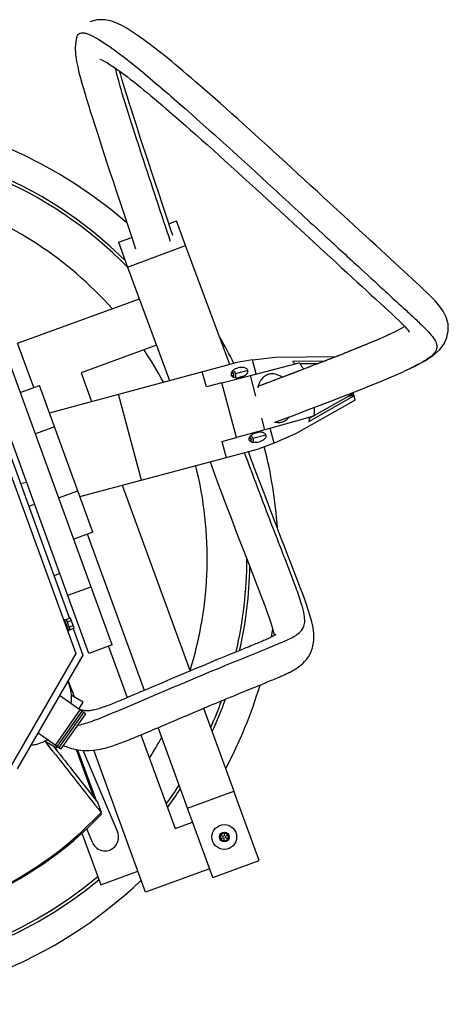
# Model space of a CAD drawing. Header units: millimetres. Extents: x 149 to 1146, y 497 to 1293.
# Tile 2 of 2: x 800 to 1146, y 497 to 1293. Entities that reach past the tile are written whole.
import ezdxf

# ---------------------------------------------------------------- set-up
doc = ezdxf.new("R2010")
doc.units = ezdxf.units.MM
doc.header["$LTSCALE"] = 116.208197
doc.layers.get('0').update_dxf_attribs({"linetype": 'CONTINUOUS'})

msp = doc.modelspace()

# ---------------------------------------------------------------- linework, layer by layer
at = {"color": 7, "linetype": 'Continuous'}
for p, q in [((1065.29, 1130.89), (1050.61, 1144.42)), ((920.48, 1127.84), (926.69, 1130.14)), ((934.05, 1110.2), (926.69, 1130.14)), ((923.66, 1118.35), (922.18, 1122.78)), ((1026.53, 1123.1), (1041.5, 1109.3)), ((879.8, 1112.78), (890.46, 1116.72)), ((879.8, 1112.78), (887.16, 1092.83)), ((887.16, 1092.83), (934.05, 1110.2)), ((969.65, 1014.1), (934.05, 1110.2)), ((887.16, 1092.83), (921.14, 1001.12)), ((874.7, 787.46), (769.36, 1076.88)), ((855.91, 780.61), (750.57, 1070.04)), ((798.35, 1031.28), (896.67, 1067.18)), ((741.76, 1065), (845.33, 780.43)), ((756.36, 1039.5), (840.27, 808.96)), ((1103.41, 1040.59), (1097.21, 1037.68)), ((1097.42, 1037.78), (1097.21, 1037.68)), ((811.44, 995.41), (798.35, 1031.28)), ((910.57, 1029.67), (849.64, 1007.42)), ((1083.12, 1031.56), (1082.97, 1031.5)), ((987.95, 1017.88), (1006.73, 1019.93)), ((1006.73, 1019.93), (1055.4, 1020.4)), ((823.96, 975.11), (974.09, 1015.29)), ((987.95, 1017.88), (974.09, 1015.29)), ((986.33, 1005.24), (1025.8, 1015.37)), ((990.96, 1006.41), (987.95, 1017.88)), ((1046.36, 1016.87), (1020.52, 1016.62)), ((1022.06, 1014.78), (1023.54, 1014.8)), ((1026.24, 1014.82), (1041.44, 1014.97)), ((849.64, 1007.42), (858.1, 984.24)), ((950.87, 995.89), (947.49, 1008.17)), ((963.28, 999.2), (986.33, 1005.24)), ((971.08, 1007.34), (971.36, 1007.42)), ((971.35, 1007.31), (971.62, 1007.38)), ((971.83, 1004.55), (972.1, 1004.63)), ((972.04, 1004.72), (972.31, 1004.79)), ((972.15, 1007.21), (972.43, 1007.28)), ((972.56, 1006.66), (972.84, 1006.74)), ((972.69, 1005.2), (972.96, 1005.28)), ((972.77, 1005.88), (973.05, 1005.96)), ((972.84, 1006.32), (973.12, 1006.39)), ((984.36, 1009.29), (974.32, 1006.6)), ((980.92, 1004.6), (976.2, 1003.34)), ((990.79, 988.57), (986.33, 1005.24)), ((1001.34, 1006.18), (1001.42, 1006.2)), ((1112.94, 1009.69), (1110.43, 1008.54)), ((800.46, 991.43), (815.97, 997.07)), ((859.12, 878.53), (815.97, 997.07)), ((963.28, 999.2), (950.87, 995.89)), ((975.09, 955.1), (963.28, 999.2)), ((996.06, 997.75), (992.56, 996.45)), ((994.29, 997.06), (992.58, 996.42)), ((995.45, 997.49), (994.29, 997.06)), ((898.34, 920.58), (879.75, 990.04)), ((1033.51, 968.14), (1070.02, 988.78)), ((1065.29, 988.24), (1037.57, 972.57)), ((1069.5, 990.74), (1065.29, 988.24)), ((1065.29, 988.24), (1069.84, 989.46)), ((1070.94, 985.34), (1069.3, 991.48)), ((1070.94, 985.34), (1023.22, 958.37)), ((998.06, 961.39), (995.59, 970.63)), ((1037.55, 972.43), (998.06, 961.39)), ((1037.11, 972.31), (1033.92, 970.51)), ((828.14, 963.64), (812.63, 957.99)), ((1005.78, 967.22), (1006.19, 967.38)), ((1011.67, 967.57), (1011.76, 967.59)), ((1011.67, 967.57), (1011.76, 967.59)), ((963.31, 951.92), (975.09, 955.1)), ((998.06, 961.39), (975.09, 955.1)), ((985.41, 954.81), (985.45, 954.82)), ((985.44, 954.71), (985.71, 954.78)), ((986.24, 954.61), (986.52, 954.68)), ((998.86, 957.02), (988.35, 954.21)), ((993.53, 959.37), (988.82, 958.1)), ((1005.55, 950.39), (1002.21, 962.57)), ((1023.22, 958.37), (1005.55, 950.39)), ((963.31, 951.92), (966.69, 938.88)), ((986.13, 952.12), (986.41, 952.19)), ((986.66, 954.06), (986.93, 954.14)), ((986.78, 952.6), (987.06, 952.68)), ((986.87, 953.28), (987.14, 953.36)), ((986.94, 953.72), (987.21, 953.79)), ((1005.55, 950.39), (993.11, 945.95)), ((848.65, 907.29), (993.11, 945.95)), ((800.65, 917.83), (805.5, 919.13)), ((882.85, 916.44), (937.62, 766.41)), ((831.44, 906.31), (846.95, 911.96)), ((812.1, 900.98), (807.25, 899.68)), ((859.12, 878.53), (843.61, 872.88)), ((900.75, 750.76), (854.7, 876.91)), ((832.42, 845.14), (827.73, 843.43)), ((838.81, 827.6), (857.6, 834.44)), ((835.37, 807.8), (836.31, 808.15)), ((839.73, 798.75), (836.31, 808.15)), ((837.74, 808), (836.52, 807.56)), ((841.02, 809.23), (837.73, 808.04)), ((840.75, 799.75), (837.73, 808.04)), ((841.77, 807.16), (838.49, 805.97)), ((844.04, 800.95), (841.02, 809.23)), ((838.79, 798.41), (839.73, 798.75)), ((843.28, 803.02), (839.99, 801.82)), ((840.73, 799.79), (840.73, 799.79)), ((844.04, 800.95), (840.75, 799.75)), ((843.29, 800.67), (851.08, 779.28)), ((1005.3, 796.69), (1005.56, 795.05)), ((845.33, 780.43), (793.13, 690)), ((874.7, 787.46), (855.91, 780.61)), ((871.79, 786.35), (886.93, 744.89)), ((851.08, 779.28), (798.06, 687.46)), ((844.14, 745.44), (839.26, 758.81)), ((853.09, 731.91), (832.18, 746.55)), ((851.23, 741.34), (841.55, 746.93)), ((847.88, 735.55), (851.23, 741.34)), ((848.65, 735.02), (828.8, 706.68)), ((850.17, 733.95), (830.33, 705.61)), ((851.52, 733.01), (831.67, 704.67)), ((853.09, 731.91), (833.25, 703.57)), ((948.61, 736.32), (973.09, 669.25)), ((814.81, 716.47), (833.25, 703.57)), ((935.52, 655.54), (911.74, 720.66)), ((829.73, 704.11), (820.21, 709.6)), ((820.5, 709.43), (826.62, 701.66)), ((897.91, 714.8), (925.54, 639.12)), ((827.34, 705.53), (830.55, 701.44)), ((828.94, 703.49), (829.41, 702.89)), ((829.41, 702.89), (830.55, 701.44)), ((829.73, 704.11), (830.46, 705.37)), ((835.09, 706.2), (836.1, 705.8)), ((845.52, 703.06), (859.56, 664.62)), ((846.82, 702.84), (861.81, 661.76)), ((850.98, 702.36), (879.04, 636.42)), ((901.68, 587.83), (859.81, 702.53)), ((935.52, 655.54), (973.09, 669.25)), ((993.53, 613.27), (973.09, 669.25)), ((862.83, 660.47), (865.85, 652.3)), ((955.96, 599.55), (935.52, 655.54)), ((865.43, 651.85), (865.93, 650.48)), ((865.69, 652.13), (865.85, 652.3)), ((858.8, 627.8), (854.12, 638.8)), ((925.54, 639.12), (939.63, 644.26)), ((850.29, 635.28), (865.45, 593.76)), ((965.28, 635.8), (962.28, 634.06)), ((962.28, 634.06), (964.64, 632.7)), ((962.28, 634.06), (962.29, 630.6)), ((962.29, 630.6), (964.65, 631.96)), ((962.29, 630.6), (965.29, 628.87)), ((968.28, 634.07), (965.28, 635.8)), ((965.28, 635.8), (965.28, 633.07)), ((965.29, 628.87), (965.29, 631.59)), ((965.29, 628.87), (968.29, 630.6)), ((968.28, 634.07), (965.92, 632.7)), ((968.29, 630.6), (965.93, 631.96)), ((968.29, 630.6), (968.28, 634.07)), ((955.96, 599.55), (993.53, 613.27)), ((865.45, 593.76), (895.51, 604.73)), ((953.35, 606.69), (901.68, 587.83))]:
    msp.add_line(p, q, dxfattribs=at)
for points in [[(1050.61, 1144.42), (1045.55, 1149.08), (1040.46, 1153.77), (1035.32, 1158.5), (1030.18, 1163.23), (1025.07, 1167.93), (1019.97, 1172.61), (1014.93, 1177.22), (1009.97, 1181.76), (1005.04, 1186.27), (1000.17, 1190.71), (995.38, 1195.07), (990.56, 1199.44), (985.71, 1203.83), (980.91, 1208.17), (976.12, 1212.47), (971.38, 1216.72), (966.75, 1220.86), (962.24, 1224.86), (957.89, 1228.71), (953.71, 1232.39), (949.67, 1235.93), (945.78, 1239.31), (942.05, 1242.54), (938.49, 1245.61), (935.09, 1248.5), (931.86, 1251.25), (928.71, 1253.89), (925.72, 1256.38), (922.83, 1258.78), (919.89, 1261.19), (916.88, 1263.63), (913.9, 1266.01), (910.99, 1268.31), (908.19, 1270.49), (905.48, 1272.57), (902.78, 1274.59), (900.17, 1276.52), (897.61, 1278.36), (894.97, 1280.2), (892.55, 1281.84), (890.1, 1283.44), (886.89, 1285.42), (883.03, 1287.61), (878.97, 1289.62), (874.52, 1291.35), (869.03, 1292.64), (862.7, 1292.66), (856.76, 1290.93)], [(846.07, 1278.42), (845.6, 1276.7), (844.84, 1270.34), (845.16, 1264.19), (845.96, 1258.96), (846.84, 1254.57), (847.89, 1250.11), (849.06, 1245.55), (850.2, 1241.39), (851.44, 1237.07), (852.81, 1232.42), (854.23, 1227.74), (855.72, 1222.91), (857.24, 1218.04), (858.76, 1213.24), (860.39, 1208.13), (862.18, 1202.54), (864.09, 1196.64), (866.13, 1190.38), (868.27, 1183.82), (870.5, 1177), (872.88, 1169.77), (875.37, 1162.2), (877.96, 1154.35), (880.76, 1145.88), (883.78, 1136.79), (886.98, 1127.15), (890.47, 1116.69), (893.58, 1107.4)], [(864.74, 1260.89), (864.83, 1260.85), (866.09, 1260.32), (868.36, 1259.16), (870.9, 1257.7), (873.15, 1256.29), (875.19, 1254.95), (877.28, 1253.53), (879.55, 1251.93), (881.83, 1250.28), (884.2, 1248.53), (886.68, 1246.66), (889.22, 1244.71), (891.85, 1242.65), (894.62, 1240.46), (897.46, 1238.17), (900.36, 1235.82), (903.2, 1233.49), (906.01, 1231.16), (908.93, 1228.72), (912.03, 1226.1), (915.25, 1223.37), (918.63, 1220.48), (922.19, 1217.41), (925.92, 1214.18), (929.82, 1210.78), (933.87, 1207.23), (938.08, 1203.52), (942.45, 1199.64), (946.99, 1195.6), (951.66, 1191.43), (956.42, 1187.15), (961.22, 1182.83), (966.03, 1178.49), (970.89, 1174.08), (975.74, 1169.68), (980.57, 1165.28), (985.49, 1160.79), (990.49, 1156.21), (995.53, 1151.59), (1000.65, 1146.9), (1005.83, 1142.15), (1011.01, 1137.38), (1016.22, 1132.6), (1021.4, 1127.83), (1026.53, 1123.1)], [(922.18, 1122.78), (918.59, 1133.53), (915.29, 1143.43), (912.26, 1152.56), (909.4, 1161.2), (906.73, 1169.28), (904.25, 1176.8), (901.87, 1184.06), (899.58, 1191.03), (897.43, 1197.6), (895.38, 1203.89), (893.45, 1209.85), (891.65, 1215.44), (889.95, 1220.75), (888.4, 1225.61), (886.97, 1230.18), (885.53, 1234.8), (884.13, 1239.4), (882.81, 1243.81), (881.56, 1248.11), (880.73, 1251.08)], [(1112.94, 1009.69), (1119.38, 1012.79), (1127.39, 1017.1), (1134.39, 1021.73), (1139.39, 1026.24), (1142.83, 1030.76), (1145.15, 1035.78), (1146.24, 1041.13), (1146, 1046.8), (1144.44, 1052.3), (1142.04, 1057.03), (1139.14, 1061.18), (1135.8, 1065.13), (1132.31, 1068.83), (1129.13, 1071.99), (1126.29, 1074.73), (1123.36, 1077.5), (1120.21, 1080.43), (1117.04, 1083.36), (1113.75, 1086.38), (1110.34, 1089.52), (1106.84, 1092.72), (1103.22, 1096.03), (1099.48, 1099.46), (1095.64, 1102.98), (1091.67, 1106.63), (1087.57, 1110.39), (1083.36, 1114.26), (1079.02, 1118.25), (1074.56, 1122.36), (1069.99, 1126.57), (1065.29, 1130.89)], [(1041.5, 1109.3), (1046.3, 1104.88), (1050.99, 1100.56), (1055.55, 1096.36), (1059.99, 1092.27), (1064.32, 1088.3), (1068.5, 1084.45), (1072.58, 1080.71), (1076.53, 1077.09), (1080.34, 1073.6), (1084.05, 1070.2), (1087.63, 1066.92), (1091.08, 1063.75), (1094.43, 1060.68), (1097.61, 1057.75), (1100.64, 1054.93), (1103.6, 1052.15), (1106.47, 1049.4), (1109.13, 1046.76), (1111.36, 1044.43), (1112.48, 1043.21)], [(1111.13, 1044.68), (1108.25, 1043.05), (1103.41, 1040.59)], [(1112.48, 1043.21), (1113.22, 1042.35), (1114.48, 1040.72), (1114.84, 1040.16), (1114.7, 1040.51)], [(1097.42, 1037.78), (1090.32, 1034.63), (1083.02, 1031.53)], [(1083.06, 1031.54), (1075.15, 1028.28), (1066.72, 1024.87), (1057.47, 1021.2), (1047.45, 1017.29), (1036.7, 1013.14), (1024.64, 1008.53), (1011.03, 1003.38), (996.06, 997.75)], [(1006.19, 967.38), (1020.33, 972.68), (1033.28, 977.58), (1044.85, 981.99), (1055.29, 986.01), (1065.1, 989.83), (1074.23, 993.42), (1082.67, 996.79), (1090.83, 1000.12), (1098.4, 1003.28), (1105.49, 1006.34), (1110.43, 1008.54)], [(996.55, 756.11), (998.03, 756.71), (999.45, 757.29), (1000.8, 757.84), (1002.11, 758.37), (1003.36, 758.89), (1004.56, 759.38), (1005.73, 759.87), (1006.85, 760.34), (1007.94, 760.8), (1009, 761.25), (1010.03, 761.69), (1011.04, 762.13), (1012.02, 762.56), (1012.97, 762.99), (1013.91, 763.42), (1014.83, 763.84), (1015.73, 764.27), (1016.62, 764.7), (1017.51, 765.14), (1018.39, 765.59), (1019.28, 766.06), (1020.19, 766.56), (1021.12, 767.08), (1022.08, 767.64), (1023.08, 768.26), (1024.1, 768.93), (1025.16, 769.67), (1026.31, 770.53), (1027.49, 771.49), (1028.73, 772.59), (1030.16, 774.02), (1031.67, 775.77), (1033.21, 777.9), (1034.86, 780.79), (1036.57, 785.27), (1037.6, 791.11), (1037.57, 796.82), (1036.94, 801.6), (1035.98, 806.1), (1034.74, 810.66), (1033.36, 815.14), (1031.91, 819.47), (1030.27, 824.1), (1028.41, 829.18), (1026.4, 834.55), (1024.21, 840.31), (1021.84, 846.47), (1019.33, 852.95), (1016.67, 859.81), (1013.9, 866.98), (1011.03, 874.38), (1007.99, 882.26), (1004.78, 890.61), (1001.44, 899.35), (997.91, 908.64), (994.2, 918.48), (990.32, 928.82), (986.26, 939.73), (984.79, 943.72)], [(953.74, 935.41), (955.17, 931.55), (959.34, 920.3), (963.33, 909.66), (967.11, 899.62), (970.73, 890.07), (974.17, 881.08), (977.4, 872.65), (980.5, 864.61), (983.43, 857.04), (986.18, 849.94), (988.83, 843.1), (991.36, 836.57), (993.72, 830.45), (995.91, 824.71), (997.91, 819.41), (999.69, 814.58), (1001.27, 810.15), (1002.6, 806.24), (1003.71, 802.74), (1004.62, 799.56), (1005.3, 796.69)], [(1006.74, 795.82), (1006.85, 795.94), (1006.84, 795.93), (1006.71, 795.82), (1006.51, 795.67), (1006.25, 795.49), (1005.92, 795.27), (1005.54, 795.04), (1005.12, 794.79), (1004.66, 794.53), (1004.16, 794.26), (1003.63, 793.98), (1003.06, 793.69), (1002.45, 793.39), (1001.8, 793.08)], [(1001.8, 793.08), (1001.12, 792.76), (1000.4, 792.42), (999.63, 792.08), (998.81, 791.71), (997.96, 791.34), (997.06, 790.95), (996.12, 790.54), (995.13, 790.12), (994.09, 789.69), (993, 789.23), (991.86, 788.76), (990.67, 788.27), (989.42, 787.75), (988.1, 787.22), (986.72, 786.65), (985.26, 786.06)], [(978.61, 783.36), (976.69, 782.58), (974.65, 781.75), (972.49, 780.87), (970.19, 779.93), (967.75, 778.93), (965.17, 777.87), (962.45, 776.75), (959.59, 775.58), (956.62, 774.35), (953.57, 773.08), (950.44, 771.78), (947.27, 770.46), (944.13, 769.14), (941.01, 767.84), (937.85, 766.51), (934.68, 765.17), (931.52, 763.84), (928.33, 762.49), (925.1, 761.12), (921.9, 759.77), (918.79, 758.44), (915.76, 757.16), (912.83, 755.91), (910.03, 754.72), (899.95, 750.42)], [(985.26, 786.06), (982.12, 784.78), (978.61, 783.36)], [(989.83, 753.38), (993.37, 754.81), (996.55, 756.11)], [(899.95, 750.42), (897.69, 749.46), (895.52, 748.53), (893.44, 747.65), (891.44, 746.8), (889.52, 745.99), (887.67, 745.2), (885.88, 744.45), (884.16, 743.73), (882.49, 743.04), (880.89, 742.37), (879.32, 741.73), (877.81, 741.11), (876.34, 740.52), (874.92, 739.96), (873.53, 739.41), (872.19, 738.89), (870.88, 738.4), (869.61, 737.93), (868.37, 737.49), (867.18, 737.07), (866.03, 736.68), (864.92, 736.32), (863.82, 735.98), (862.74, 735.66), (861.67, 735.36), (860.62, 735.1), (859.58, 734.86), (858.57, 734.65), (857.56, 734.48), (856.52, 734.35), (855.49, 734.26), (854.55, 734.22), (853.72, 734.24), (852.95, 734.29), (852.22, 734.37), (851.56, 734.48), (850.95, 734.61), (850.33, 734.76), (849.71, 734.93)], [(914.57, 721.87), (922.11, 725.08), (924.85, 726.25), (927.69, 727.46), (930.65, 728.72), (933.71, 730.02), (936.83, 731.34), (939.97, 732.67), (943.12, 734), (946.29, 735.34), (949.4, 736.65), (952.46, 737.94), (955.56, 739.24), (958.68, 740.54), (961.77, 741.83), (964.84, 743.11), (967.87, 744.37), (970.83, 745.59), (973.66, 746.76), (976.37, 747.88), (978.95, 748.94), (981.39, 749.94), (983.69, 750.88), (985.86, 751.76), (987.9, 752.59), (989.83, 753.38)], [(849.71, 734.93), (849.1, 735.12), (848.47, 735.33)], [(836.1, 705.8), (837.44, 705.29), (838.84, 704.81), (840.29, 704.35), (841.84, 703.9), (843.49, 703.49), (845.23, 703.11), (847.14, 702.78), (849.27, 702.5), (851.58, 702.31), (853.95, 702.23), (856.45, 702.27), (859.04, 702.44), (861.45, 702.71), (863.54, 703.04), (865.44, 703.39), (867.24, 703.78), (868.97, 704.2), (870.6, 704.63), (872.18, 705.08), (873.69, 705.53), (875.15, 705.99), (876.59, 706.47), (878.05, 706.97), (879.51, 707.48), (880.97, 708.01), (882.44, 708.56), (883.92, 709.12), (885.41, 709.7), (886.92, 710.29), (888.45, 710.9), (890.01, 711.53), (891.6, 712.18), (893.21, 712.84), (894.87, 713.53), (896.57, 714.23), (898.31, 714.96), (900.1, 715.72), (901.95, 716.5), (903.87, 717.31), (905.85, 718.15), (907.9, 719.03), (910.03, 719.93), (912.26, 720.88), (914.57, 721.87)], [(820.5, 709.43), (823.37, 705.78), (826.62, 701.66)]]:
    msp.add_lwpolyline(points, dxfattribs=at)
for centre, radius in [((965.25, 632.32), 10), ((965.29, 632.33), 3.93)]:
    msp.add_circle(centre, radius, dxfattribs=at)
for centre, radius, start, end in [((648.53, 857.61), 360.49, 48.64599, 132.71278), ((648.51, 857.61), 337.53, 45.45598, 135.33672), ((648.51, 857.61), 335.03, 44.58584, 136.31635), ((648.52, 857.61), 303, 41.70374, 71.92348), ((648.53, 857.61), 360.49, 25.88096, 29.76009), ((948.83, 1364.42), 358.85, 294.30082, 294.42421), ((648.52, 857.61), 303, 27.98341, 33.75657), ((988.16, 987.9), 43.26, 37.86256, 41.58108), ((971.67, 1007.06), 0.701, 185.92935, 193.19327), ((969.89, 1006.64), 1.13, 8.53556, 13.18826), ((969.89, 1006.64), 1.13, 4.10289, 8.54874), ((971.26, 1007.63), 0.335, 279.91877, 284.99157), ((971.56, 1007.78), 0.421, 240.91472, 245.27585), ((970.45, 1004.57), 1.13, 16.77877, 21.43165), ((971.53, 1007.71), 0.345, 285.00049, 290.09229), ((972.19, 1004.34), 0.42, 144.63045, 149.05104), ((972.13, 1004.4), 0.333, 104.96179, 115.10347), ((971.54, 1007.09), 0.622, 10.94122, 18.71838), ((972.4, 1004.47), 0.335, 104.97741, 110.03909), ((972.37, 1004.26), 0.55, 65.80553, 69.50975), ((972.72, 1004.97), 0.24, 285.00946, 300.07609), ((975.56, 1015.23), 11.9, 284.96982, 296.76232), ((1015.77, 989.84), 24.14, 166.02357, 167.12604), ((1015.52, 989.9), 23.89, 165.4257, 166.02272), ((1007.3, 992.82), 15.12, 146.53927, 149.20835), ((1006.98, 993.03), 14.73, 146.06581, 146.52975), ((1006.84, 993.13), 14.56, 145.07627, 146.06683), ((1009.07, 979.14), 11.93, 257.53276, 260.96987), ((1008.96, 977.91), 10.7, 272.08772, 272.76731), ((1008.96, 977.88), 10.66, 272.76736, 273.36166), ((1008.97, 977.8), 10.59, 273.35935, 276.02156), ((1008.99, 977.63), 10.41, 276.01845, 284.96905), ((985.35, 955.03), 0.335, 279.99202, 285.05395), ((985.65, 955.18), 0.42, 240.96475, 245.3878), ((985.62, 955.11), 0.345, 285.06317, 290.09048), ((985.63, 954.49), 0.622, 10.97359, 18.75198), ((994.2, 947.48), 11.9, 93.23652, 104.99681), ((986.49, 951.87), 0.335, 105.03979, 110.11234), ((986.47, 951.66), 0.549, 65.85784, 69.53232), ((986.82, 952.37), 0.24, 285.07718, 300.14112), ((648.53, 857.61), 360.49, 3.87586, 14.44943), ((648.52, 857.61), 303, 342.55071, 14.27385), ((648.51, 857.61), 335.03, 346.92702, 359.86138), ((648.51, 857.61), 337.53, 347.22218, 358.82712), ((648.53, 857.61), 360.49, 349.8063, 350.8765), ((648.53, 857.61), 360.49, 331.86606, 343.47542), ((648.51, 857.61), 335.03, 335.89537, 339.87133), ((648.51, 857.61), 337.53, 335.46453, 340.26023), ((648.52, 857.61), 303, 327.76538, 331.45169), ((22826.65, 18020.2), 27998.81, 218.210008, 218.339102), ((19865.52, 15666.66), 24213.38, 218.174293, 218.297722), ((648.51, 857.61), 335.03, 323.638, 326.78362), ((648.51, 857.61), 337.53, 323.35525, 326.46368), ((647.42, 860.4), 303, 224.15595, 316.14817), ((646.85, 858.64), 300.9, 223.99213, 316.66103), ((648.53, 857.61), 360.49, 323.65484, 323.81254), ((868.92, 632.11), 11, 203.05469, 23.09373), ((648.53, 857.61), 360.49, 225.91746, 313.82622), ((648.51, 857.61), 337.53, 230.0829, 309.67346), ((648.51, 857.61), 335.03, 229.92809, 309.82519)]:
    msp.add_arc(centre, radius, start, end, dxfattribs=at)
msp.add_ellipse((836.87, 803.03), major_axis=(23.36, 8.38), ratio=0.176263, start_param=-1.520706, end_param=-1.468379, dxfattribs=at)
for points, knots in [([(846.21, 1278.92), (846.43, 1279.57), (847.01, 1280.77), (848.68, 1281.95), (850.91, 1282.21), (855.44, 1281.36), (865.06, 1276.42), (873.02, 1270.79), (878.44, 1266.75)], [0, 0, 0, 0, 0.054084, 0.101614, 0.155437, 0.22649, 0.464523, 1, 1, 1, 1]), ([(878.44, 1266.75), (883.99, 1262.61), (901.07, 1249.07), (943.5, 1212.52), (993.06, 1167.34), (1041.12, 1123.1), (1070.71, 1095.82), (1091.87, 1076.38), (1106.88, 1062.65), (1117.71, 1052.69), (1125.57, 1045.24), (1131.16, 1039.46), (1134.88, 1034.79), (1136.99, 1030.66), (1137.07, 1027.91), (1136.77, 1026.75)], [0, 0, 0, 0, 0.0586, 0.184456, 0.474055, 0.626446, 0.737489, 0.814804, 0.869717, 0.909739, 0.939386, 0.961436, 0.97775, 0.989905, 1, 1, 1, 1]), ([(919.51, 1120.44), (911.54, 1144.3), (899.84, 1179.52), (885.63, 1223.77), (879.44, 1244.23), (877.46, 1253.41)], [0, 0, 0, 0, 0.541044, 0.798013, 1, 1, 1, 1]), ([(1089.8, 1034.4), (1089.27, 1034.18), (1087.05, 1033.22), (1084.82, 1032.27), (1083.12, 1031.56)], [0, 0, 0, 0, 0.23886, 1, 1, 1, 1]), ([(1096.51, 1037.36), (1096.03, 1037.15), (1094.01, 1036.24), (1091.98, 1035.35), (1090.43, 1034.67)], [0, 0, 0, 0, 0.237796, 1, 1, 1, 1]), ([(1082.97, 1031.5), (1070.87, 1026.43), (1041.75, 1014.95), (1012.48, 1003.86), (995.45, 997.49)], [0, 0, 0, 0, 0.419141, 1, 1, 1, 1]), ([(1136.77, 1026.75), (1135.98, 1023.64), (1130.99, 1019.28), (1122.63, 1014.33), (1116.52, 1011.36), (1112.94, 1009.69)], [0, 0, 0, 0, 0.323395, 0.601627, 1, 1, 1, 1]), ([(984.36, 1009.29), (984.27, 1009.65), (983.9, 1010.31), (983.01, 1010.99), (981.99, 1011.41), (980.55, 1011.73), (978.69, 1011.75), (977.24, 1011.49), (976.53, 1011.3)], [0, 0, 0, 0, 0.124298, 0.249145, 0.374275, 0.499501, 0.749656, 1, 1, 1, 1]), ([(1025.8, 1015.37), (1026.12, 1014.98), (1027.37, 1013.37), (1028.49, 1011.64), (1029.25, 1010.29)], [0, 0, 0, 0, 0.245435, 1, 1, 1, 1]), ([(970.76, 1005.75), (970.84, 1005.42), (971.17, 1004.8), (972.22, 1003.92), (973.22, 1003.59), (973.88, 1003.46)], [0, 0, 0, 0, 0.249583, 0.500036, 1, 1, 1, 1]), ([(971.19, 1007.44), (971.15, 1007.43), (970.99, 1007.33), (970.96, 1007.12), (970.97, 1006.99)], [0, 0, 0, 0, 0.217945, 1, 1, 1, 1]), ([(971.08, 1005.46), (971.09, 1005.46), (971.1, 1005.45), (971.11, 1005.44), (971.12, 1005.44)], [0, 0, 0, 0, 0.505913, 1, 1, 1, 1]), ([(971.53, 1004.89), (971.54, 1004.83), (971.62, 1004.65), (971.83, 1004.48), (971.97, 1004.52)], [0, 0, 0, 0, 0.298558, 1, 1, 1, 1]), ([(971.88, 1007.58), (971.9, 1007.57), (972.02, 1007.51), (972.1, 1007.39), (972.13, 1007.29)], [0, 0, 0, 0, 0.224641, 1, 1, 1, 1]), ([(972.43, 1007.28), (972.4, 1007.4), (972.32, 1007.6), (972.09, 1007.68), (972, 1007.66)], [0, 0, 0, 0, 0.561666, 1, 1, 1, 1]), ([(972.42, 1009.26), (973.38, 1008.77), (974.67, 1006.74), (974.51, 1004.33), (973.88, 1003.46)], [0, 0, 0, 0, 0.502494, 1, 1, 1, 1]), ([(972.84, 1006.74), (972.79, 1006.75), (972.58, 1006.87), (972.46, 1007.11), (972.43, 1007.28)], [0, 0, 0, 0, 0.224681, 1, 1, 1, 1]), ([(972.5, 1004.79), (972.51, 1004.79), (972.53, 1004.78), (972.55, 1004.78), (972.56, 1004.77)], [0, 0, 0, 0, 0.495565, 1, 1, 1, 1]), ([(972.56, 1006.66), (972.59, 1006.65), (972.73, 1006.58), (972.81, 1006.43), (972.84, 1006.32)], [0, 0, 0, 0, 0.225164, 1, 1, 1, 1]), ([(972.77, 1005.88), (972.74, 1005.84), (972.62, 1005.64), (972.63, 1005.37), (972.69, 1005.2)], [0, 0, 0, 0, 0.224646, 1, 1, 1, 1]), ([(972.69, 1005.2), (972.7, 1005.16), (972.74, 1005.01), (972.71, 1004.83), (972.63, 1004.74)], [0, 0, 0, 0, 0.277002, 1, 1, 1, 1]), ([(972.84, 1006.32), (972.85, 1006.28), (972.88, 1006.13), (972.84, 1005.97), (972.77, 1005.88)], [0, 0, 0, 0, 0.276535, 1, 1, 1, 1]), ([(973.12, 1006.39), (973.1, 1006.43), (973.05, 1006.57), (972.94, 1006.7), (972.84, 1006.74)], [0, 0, 0, 0, 0.276495, 1, 1, 1, 1]), ([(972.84, 1004.76), (972.88, 1004.78), (973.01, 1004.92), (973.01, 1005.14), (972.96, 1005.28)], [0, 0, 0, 0, 0.216684, 1, 1, 1, 1]), ([(972.96, 1005.28), (972.94, 1005.34), (972.89, 1005.56), (972.94, 1005.82), (973.05, 1005.96)], [0, 0, 0, 0, 0.276589, 1, 1, 1, 1]), ([(973.05, 1005.96), (973.07, 1005.98), (973.14, 1006.11), (973.15, 1006.28), (973.12, 1006.39)], [0, 0, 0, 0, 0.225169, 1, 1, 1, 1]), ([(980.92, 1004.6), (981.38, 1004.84), (982.28, 1005.37), (983.46, 1006.4), (984.36, 1007.7), (984.49, 1008.8), (984.36, 1009.29)], [0, 0, 0, 0, 0.251193, 0.502172, 0.752383, 1, 1, 1, 1]), ([(1001.34, 1006.18), (1000.08, 1005.84), (997.58, 1004.62), (995.69, 1002.61), (994.9, 1001.47)], [0, 0, 0, 0, 0.484418, 1, 1, 1, 1]), ([(1011.94, 1003.72), (1010.37, 1004.87), (1006.98, 1006.61), (1003.11, 1006.64), (1001.42, 1006.2)], [0, 0, 0, 0, 0.52538, 1, 1, 1, 1]), ([(994.31, 1000.56), (994.11, 1000.21), (993.3, 998.74), (992.73, 997.14), (992.4, 995.91)], [0, 0, 0, 0, 0.240992, 1, 1, 1, 1]), ([(1037.87, 979.32), (1037.89, 978.74), (1037.95, 976.44), (1037.79, 974.13), (1037.55, 972.43)], [0, 0, 0, 0, 0.254575, 1, 1, 1, 1]), ([(1011.76, 967.59), (1012.9, 967.91), (1015.13, 968.97), (1016.9, 970.69), (1017.66, 971.67)], [0, 0, 0, 0, 0.486743, 1, 1, 1, 1]), ([(1034.06, 971.48), (1034.02, 971.2), (1033.87, 970.08), (1033.68, 968.97), (1033.51, 968.14)], [0, 0, 0, 0, 0.252551, 1, 1, 1, 1]), ([(985.31, 953.29), (985.22, 953.59), (985.19, 954.23), (985.57, 955.43), (986.17, 956.18), (986.62, 956.6)], [0, 0, 0, 0, 0.249767, 0.500204, 1, 1, 1, 1]), ([(985.97, 954.98), (986, 954.97), (986.11, 954.91), (986.19, 954.79), (986.22, 954.69)], [0, 0, 0, 0, 0.224637, 1, 1, 1, 1]), ([(986.52, 954.68), (986.5, 954.8), (986.41, 955), (986.18, 955.08), (986.1, 955.06)], [0, 0, 0, 0, 0.561739, 1, 1, 1, 1]), ([(986.93, 954.14), (986.88, 954.15), (986.67, 954.27), (986.55, 954.51), (986.52, 954.68)], [0, 0, 0, 0, 0.224622, 1, 1, 1, 1]), ([(986.62, 956.61), (987.49, 956.11), (988.68, 954.25), (988.63, 952.04), (988.16, 951.15)], [0, 0, 0, 0, 0.49787, 1, 1, 1, 1]), ([(998.86, 957.03), (998.96, 956.67), (998.97, 955.91), (998.54, 954.88), (997.86, 954), (996.77, 953.01), (995.17, 952.06), (993.79, 951.55), (993.08, 951.36)], [0, 0, 0, 0, 0.124297, 0.249143, 0.374273, 0.4995, 0.749656, 1, 1, 1, 1]), ([(998.86, 957.03), (998.72, 957.52), (998.05, 958.4), (996.63, 959.08), (995.09, 959.38), (994.05, 959.39), (993.53, 959.37)], [0, 0, 0, 0, 0.247617, 0.497828, 0.748807, 1, 1, 1, 1]), ([(988.16, 951.15), (987.55, 951.29), (986.37, 951.7), (985.48, 952.71), (985.31, 953.29)], [0, 0, 0, 0, 0.503696, 1, 1, 1, 1]), ([(986.59, 952.19), (986.6, 952.19), (986.63, 952.18), (986.65, 952.18), (986.66, 952.17)], [0, 0, 0, 0, 0.495664, 1, 1, 1, 1]), ([(986.66, 954.06), (986.69, 954.05), (986.82, 953.98), (986.91, 953.83), (986.94, 953.72)], [0, 0, 0, 0, 0.225148, 1, 1, 1, 1]), ([(986.87, 953.28), (986.83, 953.24), (986.71, 953.04), (986.72, 952.77), (986.78, 952.6)], [0, 0, 0, 0, 0.224705, 1, 1, 1, 1]), ([(986.78, 952.6), (986.8, 952.56), (986.83, 952.41), (986.8, 952.23), (986.73, 952.14)], [0, 0, 0, 0, 0.277006, 1, 1, 1, 1]), ([(986.94, 953.72), (986.95, 953.68), (986.97, 953.53), (986.93, 953.37), (986.87, 953.28)], [0, 0, 0, 0, 0.276457, 1, 1, 1, 1]), ([(987.21, 953.79), (987.2, 953.83), (987.15, 953.97), (987.03, 954.1), (986.93, 954.14)], [0, 0, 0, 0, 0.276573, 1, 1, 1, 1]), ([(986.94, 952.16), (986.97, 952.18), (987.11, 952.32), (987.1, 952.54), (987.06, 952.68)], [0, 0, 0, 0, 0.216731, 1, 1, 1, 1]), ([(987.06, 952.68), (987.04, 952.74), (986.98, 952.96), (987.03, 953.22), (987.14, 953.36)], [0, 0, 0, 0, 0.276502, 1, 1, 1, 1]), ([(987.14, 953.36), (987.16, 953.38), (987.24, 953.51), (987.24, 953.68), (987.21, 953.79)], [0, 0, 0, 0, 0.225184, 1, 1, 1, 1]), ([(993.08, 951.36), (991.88, 951.04), (990.2, 950.84), (988.56, 951.06), (988.16, 951.15)], [0, 0, 0, 0, 0.749343, 1, 1, 1, 1]), ([(846.46, 722.44), (850.08, 723.15), (858.96, 725.86), (877.58, 733.42), (915.99, 749.94), (959.82, 768.48), (997.91, 783.89), (1014.72, 790.81), (1022.36, 794.62), (1026.87, 797.91), (1029.53, 801.68), (1030.5, 806.46), (1029.84, 812.81), (1027.31, 822.21), (1022, 837.23), (1012.63, 861.46), (998.58, 897.62), (987.75, 926.31), (981.62, 942.85)], [0, 0, 0, 0, 0.031596, 0.079236, 0.172309, 0.389848, 0.48699, 0.524464, 0.545623, 0.560033, 0.57181, 0.584247, 0.600859, 0.626158, 0.667507, 0.737301, 0.848783, 1, 1, 1, 1]), ([(838.77, 757.94), (839.4, 756.66), (841.6, 751.03), (841.89, 744.76), (841.27, 740.21)], [0, 0, 0, 0, 0.237043, 1, 1, 1, 1]), ([(822.64, 710.98), (821.86, 710.49), (818.76, 708.71), (815.36, 707.43), (812.77, 706.87)], [0, 0, 0, 0, 0.258817, 1, 1, 1, 1])]:
    msp.add_open_spline(points, degree=3, knots=knots, dxfattribs=at)
for points in [[(921.89, 1113.33), (921.09, 1115.7), (920.3, 1118.07), (919.51, 1120.44)], [(1090.43, 1034.67), (1090.22, 1034.58), (1090.01, 1034.49), (1089.8, 1034.4)], [(976.53, 1011.3), (975.05, 1010.91), (973.59, 1010.24), (972.42, 1009.26)], [(970.93, 1007.37), (970.72, 1006.87), (970.63, 1006.28), (970.76, 1005.75)], [(970.91, 1006.22), (970.82, 1006.1), (970.82, 1005.93), (970.86, 1005.79)], [(970.86, 1005.79), (970.9, 1005.66), (970.97, 1005.53), (971.08, 1005.46)], [(971.01, 1006.48), (970.99, 1006.39), (970.96, 1006.3), (970.91, 1006.22)], [(972.42, 1009.26), (971.81, 1008.74), (971.25, 1008.11), (970.93, 1007.37)], [(971.02, 1006.72), (971.02, 1006.64), (971.02, 1006.56), (971.01, 1006.48)], [(971.08, 1007.34), (971.15, 1007.3), (971.24, 1007.29), (971.32, 1007.3)], [(971.12, 1005.44), (971.2, 1005.4), (971.27, 1005.33), (971.33, 1005.26)], [(971.36, 1007.42), (971.31, 1007.44), (971.24, 1007.46), (971.19, 1007.44)], [(971.33, 1005.26), (971.4, 1005.18), (971.46, 1005.08), (971.5, 1004.98)], [(971.62, 1007.38), (971.54, 1007.36), (971.46, 1007.37), (971.38, 1007.4)], [(971.85, 1007.55), (971.8, 1007.48), (971.73, 1007.42), (971.65, 1007.39)], [(972, 1007.66), (971.94, 1007.64), (971.89, 1007.6), (971.85, 1007.55)], [(971.98, 1004.7), (971.93, 1004.67), (971.88, 1004.63), (971.85, 1004.58)], [(971.97, 1004.52), (972.02, 1004.53), (972.07, 1004.58), (972.1, 1004.63)], [(972.1, 1004.63), (972.14, 1004.69), (972.21, 1004.75), (972.28, 1004.78)], [(972.15, 1007.21), (972.16, 1007.16), (972.18, 1007.1), (972.2, 1007.05)], [(972.2, 1007.05), (972.23, 1006.97), (972.27, 1006.9), (972.32, 1006.84)], [(972.31, 1004.79), (972.37, 1004.81), (972.44, 1004.81), (972.5, 1004.79)], [(972.32, 1006.84), (972.39, 1006.76), (972.47, 1006.7), (972.56, 1006.66)], [(972.6, 1004.76), (972.65, 1004.73), (972.72, 1004.72), (972.79, 1004.74)], [(973.88, 1003.46), (974.35, 1003.37), (974.84, 1003.33), (975.32, 1003.31)], [(975.32, 1003.31), (976.43, 1003.29), (977.56, 1003.44), (978.63, 1003.73)], [(1007.19, 967.35), (1007.9, 967.24), (1008.63, 967.19), (1009.35, 967.22)], [(985.71, 954.78), (985.64, 954.76), (985.55, 954.77), (985.48, 954.8)], [(985.94, 954.95), (985.89, 954.88), (985.82, 954.82), (985.74, 954.79)], [(986.1, 955.06), (986.04, 955.04), (985.98, 955), (985.94, 954.95)], [(986.62, 956.6), (987.05, 957.01), (987.53, 957.37), (988.04, 957.68)], [(991.12, 958.98), (990.04, 958.69), (988.99, 958.26), (988.04, 957.68)], [(986.2, 952.03), (986.24, 952.09), (986.3, 952.15), (986.38, 952.18)], [(986.24, 954.61), (986.26, 954.56), (986.27, 954.5), (986.29, 954.45)], [(986.29, 954.45), (986.32, 954.37), (986.36, 954.3), (986.42, 954.24)], [(986.41, 952.19), (986.47, 952.21), (986.53, 952.2), (986.59, 952.19)], [(986.42, 954.24), (986.48, 954.16), (986.56, 954.1), (986.66, 954.06)], [(986.69, 952.16), (986.75, 952.13), (986.82, 952.12), (986.88, 952.14)], [(812.77, 706.87), (811.52, 706.6), (810.25, 706.42), (808.98, 706.34)]]:
    msp.add_open_spline(points, degree=3, dxfattribs=at)

doc.saveas('drawing.dxf')
